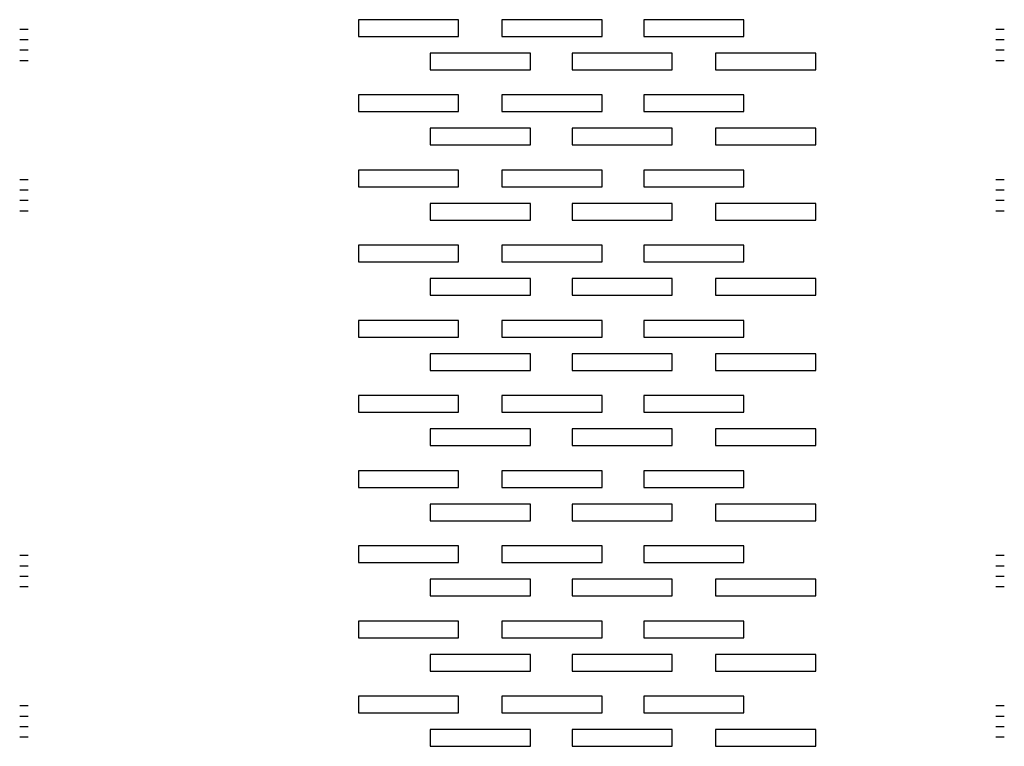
# Model space of a CAD drawing. Extents: x -136 to 100, y -6 to 168.
import ezdxf

# ---------------------------------------------------------------- set-up
doc = ezdxf.new("R2010")
doc.units = 0
doc.layers.add('52', color=173, linetype='CONTINUOUS')

msp = doc.modelspace()

# ---------------------------------------------------------------- linework, layer by layer
at = {"layer": '52'}
for p, q in [((-30.8, 168), (-54.8, 168)), ((-54.8, 168), (-54.8, 164)), ((-30.8, 164), (-30.8, 168)), ((3.6, 168), (-20.4, 168)), ((-20.4, 168), (-20.4, 164)), ((3.6, 164), (3.6, 168)), ((37.6, 168), (13.6, 168)), ((13.6, 168), (13.6, 164)), ((37.6, 164), (37.6, 168)), ((-136, 165.75), (-134, 165.75)), ((98, 165.75), (100, 165.75)), ((-136, 163.25), (-134, 163.25)), ((-54.8, 164), (-30.8, 164)), ((-20.4, 164), (3.6, 164)), ((13.6, 164), (37.6, 164)), ((98, 163.25), (100, 163.25)), ((-136, 160.75), (-134, 160.75)), ((98, 160.75), (100, 160.75)), ((-136, 158.25), (-134, 158.25)), ((-13.6, 160), (-37.6, 160)), ((-37.6, 160), (-37.6, 156)), ((-13.6, 156), (-13.6, 160)), ((20.4, 160), (-3.6, 160)), ((-3.6, 160), (-3.6, 156)), ((20.4, 156), (20.4, 160)), ((54.8, 160), (30.8, 160)), ((30.8, 160), (30.8, 156)), ((54.8, 156), (54.8, 160)), ((98, 158.25), (100, 158.25)), ((-37.6, 156), (-13.6, 156)), ((-3.6, 156), (20.4, 156)), ((30.8, 156), (54.8, 156)), ((-30.8, 150), (-54.8, 150)), ((-54.8, 150), (-54.8, 146)), ((-30.8, 146), (-30.8, 150)), ((3.6, 150), (-20.4, 150)), ((-20.4, 150), (-20.4, 146)), ((3.6, 146), (3.6, 150)), ((37.6, 150), (13.6, 150)), ((13.6, 150), (13.6, 146)), ((37.6, 146), (37.6, 150)), ((-54.8, 146), (-30.8, 146)), ((-20.4, 146), (3.6, 146)), ((13.6, 146), (37.6, 146)), ((-13.6, 142), (-37.6, 142)), ((-37.6, 142), (-37.6, 138)), ((-13.6, 138), (-13.6, 142)), ((20.4, 142), (-3.6, 142)), ((-3.6, 142), (-3.6, 138)), ((20.4, 138), (20.4, 142)), ((54.8, 142), (30.8, 142)), ((30.8, 142), (30.8, 138)), ((54.8, 138), (54.8, 142)), ((-37.6, 138), (-13.6, 138)), ((-3.6, 138), (20.4, 138)), ((30.8, 138), (54.8, 138)), ((-30.8, 132), (-54.8, 132)), ((-54.8, 132), (-54.8, 128)), ((-30.8, 128), (-30.8, 132)), ((3.6, 132), (-20.4, 132)), ((-20.4, 132), (-20.4, 128)), ((3.6, 128), (3.6, 132)), ((37.6, 132), (13.6, 132)), ((13.6, 132), (13.6, 128)), ((37.6, 128), (37.6, 132)), ((-136, 129.75), (-134, 129.75)), ((-54.8, 128), (-30.8, 128)), ((-20.4, 128), (3.6, 128)), ((13.6, 128), (37.6, 128)), ((98, 129.75), (100, 129.75)), ((-136, 127.25), (-134, 127.25)), ((98, 127.25), (100, 127.25)), ((-136, 124.75), (-134, 124.75)), ((-13.6, 124), (-37.6, 124)), ((-37.6, 124), (-37.6, 120)), ((-13.6, 120), (-13.6, 124)), ((20.4, 124), (-3.6, 124)), ((-3.6, 124), (-3.6, 120)), ((20.4, 120), (20.4, 124)), ((54.8, 124), (30.8, 124)), ((30.8, 124), (30.8, 120)), ((54.8, 120), (54.8, 124)), ((98, 124.75), (100, 124.75)), ((-136, 122.25), (-134, 122.25)), ((98, 122.25), (100, 122.25)), ((-37.6, 120), (-13.6, 120)), ((-3.6, 120), (20.4, 120)), ((30.8, 120), (54.8, 120)), ((-30.8, 114), (-54.8, 114)), ((-54.8, 114), (-54.8, 110)), ((-30.8, 110), (-30.8, 114)), ((3.6, 114), (-20.4, 114)), ((-20.4, 114), (-20.4, 110)), ((3.6, 110), (3.6, 114)), ((37.6, 114), (13.6, 114)), ((13.6, 114), (13.6, 110)), ((37.6, 110), (37.6, 114)), ((-54.8, 110), (-30.8, 110)), ((-20.4, 110), (3.6, 110)), ((13.6, 110), (37.6, 110)), ((-13.6, 106), (-37.6, 106)), ((-37.6, 106), (-37.6, 102)), ((-13.6, 102), (-13.6, 106)), ((20.4, 106), (-3.6, 106)), ((-3.6, 106), (-3.6, 102)), ((20.4, 102), (20.4, 106)), ((54.8, 106), (30.8, 106)), ((30.8, 106), (30.8, 102)), ((54.8, 102), (54.8, 106)), ((-37.6, 102), (-13.6, 102)), ((-3.6, 102), (20.4, 102)), ((30.8, 102), (54.8, 102)), ((-30.8, 96), (-54.8, 96)), ((-54.8, 96), (-54.8, 92)), ((-30.8, 92), (-30.8, 96)), ((3.6, 96), (-20.4, 96)), ((-20.4, 96), (-20.4, 92)), ((3.6, 92), (3.6, 96)), ((37.6, 96), (13.6, 96)), ((13.6, 96), (13.6, 92)), ((37.6, 92), (37.6, 96)), ((-54.8, 92), (-30.8, 92)), ((-20.4, 92), (3.6, 92)), ((13.6, 92), (37.6, 92)), ((-13.6, 88), (-37.6, 88)), ((-37.6, 88), (-37.6, 84)), ((-13.6, 84), (-13.6, 88)), ((20.4, 88), (-3.6, 88)), ((-3.6, 88), (-3.6, 84)), ((20.4, 84), (20.4, 88)), ((54.8, 88), (30.8, 88)), ((30.8, 88), (30.8, 84)), ((54.8, 84), (54.8, 88)), ((-37.6, 84), (-13.6, 84)), ((-3.6, 84), (20.4, 84)), ((30.8, 84), (54.8, 84)), ((-30.8, 78), (-54.8, 78)), ((-54.8, 78), (-54.8, 74)), ((-30.8, 74), (-30.8, 78)), ((3.6, 78), (-20.4, 78)), ((-20.4, 78), (-20.4, 74)), ((3.6, 74), (3.6, 78)), ((37.6, 78), (13.6, 78)), ((13.6, 78), (13.6, 74)), ((37.6, 74), (37.6, 78)), ((-54.8, 74), (-30.8, 74)), ((-20.4, 74), (3.6, 74)), ((13.6, 74), (37.6, 74)), ((-13.6, 70), (-37.6, 70)), ((-37.6, 70), (-37.6, 66)), ((-13.6, 66), (-13.6, 70)), ((20.4, 70), (-3.6, 70)), ((-3.6, 70), (-3.6, 66)), ((20.4, 66), (20.4, 70)), ((54.8, 70), (30.8, 70)), ((30.8, 70), (30.8, 66)), ((54.8, 66), (54.8, 70)), ((-37.6, 66), (-13.6, 66)), ((-3.6, 66), (20.4, 66)), ((30.8, 66), (54.8, 66)), ((-30.8, 60), (-54.8, 60)), ((-54.8, 60), (-54.8, 56)), ((-30.8, 56), (-30.8, 60)), ((3.6, 60), (-20.4, 60)), ((-20.4, 60), (-20.4, 56)), ((3.6, 56), (3.6, 60)), ((37.6, 60), (13.6, 60)), ((13.6, 60), (13.6, 56)), ((37.6, 56), (37.6, 60)), ((-54.8, 56), (-30.8, 56)), ((-20.4, 56), (3.6, 56)), ((13.6, 56), (37.6, 56)), ((-13.6, 52), (-37.6, 52)), ((-37.6, 52), (-37.6, 48)), ((-13.6, 48), (-13.6, 52)), ((20.4, 52), (-3.6, 52)), ((-3.6, 52), (-3.6, 48)), ((20.4, 48), (20.4, 52)), ((54.8, 52), (30.8, 52)), ((30.8, 52), (30.8, 48)), ((54.8, 48), (54.8, 52)), ((-37.6, 48), (-13.6, 48)), ((-3.6, 48), (20.4, 48)), ((30.8, 48), (54.8, 48)), ((-30.8, 42), (-54.8, 42)), ((-54.8, 42), (-54.8, 38)), ((-30.8, 38), (-30.8, 42)), ((3.6, 42), (-20.4, 42)), ((-20.4, 42), (-20.4, 38)), ((3.6, 38), (3.6, 42)), ((37.6, 42), (13.6, 42)), ((13.6, 42), (13.6, 38)), ((37.6, 38), (37.6, 42)), ((-136, 39.75), (-134, 39.75)), ((-54.8, 38), (-30.8, 38)), ((-20.4, 38), (3.6, 38)), ((13.6, 38), (37.6, 38)), ((98, 39.75), (100, 39.75)), ((-136, 37.25), (-134, 37.25)), ((98, 37.25), (100, 37.25)), ((-136, 34.75), (-134, 34.75)), ((-13.6, 34), (-37.6, 34)), ((-37.6, 34), (-37.6, 30)), ((-13.6, 30), (-13.6, 34)), ((20.4, 34), (-3.6, 34)), ((-3.6, 34), (-3.6, 30)), ((20.4, 30), (20.4, 34)), ((54.8, 34), (30.8, 34)), ((30.8, 34), (30.8, 30)), ((54.8, 30), (54.8, 34)), ((98, 34.75), (100, 34.75)), ((-136, 32.25), (-134, 32.25)), ((98, 32.25), (100, 32.25)), ((-37.6, 30), (-13.6, 30)), ((-3.6, 30), (20.4, 30)), ((30.8, 30), (54.8, 30)), ((-30.8, 24), (-54.8, 24)), ((-54.8, 24), (-54.8, 20)), ((-30.8, 20), (-30.8, 24)), ((3.6, 24), (-20.4, 24)), ((-20.4, 24), (-20.4, 20)), ((3.6, 20), (3.6, 24)), ((37.6, 24), (13.6, 24)), ((13.6, 24), (13.6, 20)), ((37.6, 20), (37.6, 24)), ((-54.8, 20), (-30.8, 20)), ((-20.4, 20), (3.6, 20)), ((13.6, 20), (37.6, 20)), ((-13.6, 16), (-37.6, 16)), ((-37.6, 16), (-37.6, 12)), ((-13.6, 12), (-13.6, 16)), ((20.4, 16), (-3.6, 16)), ((-3.6, 16), (-3.6, 12)), ((20.4, 12), (20.4, 16)), ((54.8, 16), (30.8, 16)), ((30.8, 16), (30.8, 12)), ((54.8, 12), (54.8, 16)), ((-37.6, 12), (-13.6, 12)), ((-3.6, 12), (20.4, 12)), ((30.8, 12), (54.8, 12)), ((-30.8, 6), (-54.8, 6)), ((-54.8, 6), (-54.8, 2)), ((-30.8, 2), (-30.8, 6)), ((3.6, 6), (-20.4, 6)), ((-20.4, 6), (-20.4, 2)), ((3.6, 2), (3.6, 6)), ((37.6, 6), (13.6, 6)), ((13.6, 6), (13.6, 2)), ((37.6, 2), (37.6, 6)), ((-136, 3.75), (-134, 3.75)), ((98, 3.75), (100, 3.75)), ((-136, 1.25), (-134, 1.25)), ((-54.8, 2), (-30.8, 2)), ((-20.4, 2), (3.6, 2)), ((13.6, 2), (37.6, 2)), ((98, 1.25), (100, 1.25)), ((-136, -1.25), (-134, -1.25)), ((-13.6, -2), (-37.6, -2)), ((-37.6, -2), (-37.6, -6)), ((-13.6, -6), (-13.6, -2)), ((20.4, -2), (-3.6, -2)), ((-3.6, -2), (-3.6, -6)), ((20.4, -6), (20.4, -2)), ((54.8, -2), (30.8, -2)), ((30.8, -2), (30.8, -6)), ((54.8, -6), (54.8, -2)), ((98, -1.25), (100, -1.25)), ((-136, -3.75), (-134, -3.75)), ((98, -3.75), (100, -3.75)), ((-37.6, -6), (-13.6, -6)), ((-3.6, -6), (20.4, -6)), ((30.8, -6), (54.8, -6))]:
    msp.add_line(p, q, dxfattribs=at)

doc.saveas('drawing.dxf')
